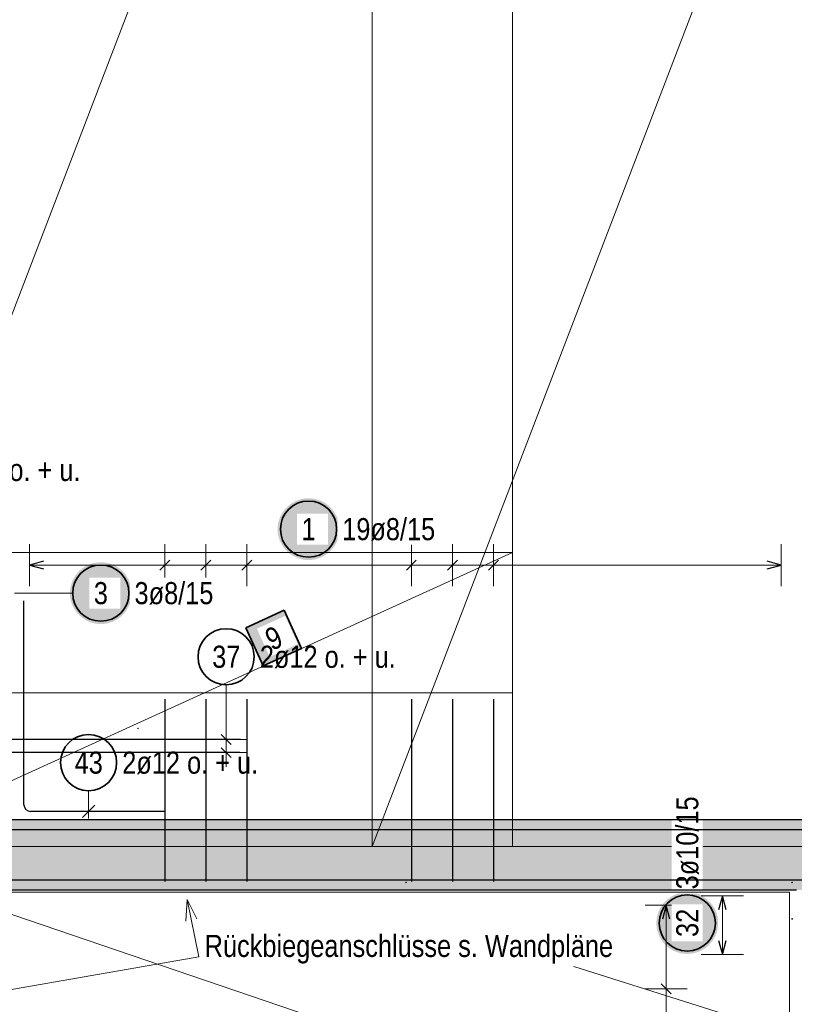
# Model space of a CAD drawing. Header units: millimetres. Extents: x -4 to 113, y -17 to 52.
# Tile 15 of 91: x 19.75 to 25.26, y 19.47 to 26.49. Entities that reach past the tile are written whole.
import ezdxf

# ---------------------------------------------------------------- set-up
doc = ezdxf.new("R2010")
doc.units = ezdxf.units.MM
for name, color, linetype, lineweight in [('Mattenbewehrung', 7, 'Continuous', 20), ('Schraffuren', 7, 'Continuous', 20), ('Stabstahl', 7, 'Continuous', 20)]:
    doc.layers.add(name, color=color, linetype=linetype, lineweight=lineweight)
doc.styles.add('Arial Narrow', font='ARIALN.TTF')

msp = doc.modelspace()

# ---------------------------------------------------------------- hatches: boundary and pattern name
at = {"lineweight": 25, "true_color": 0xffffff}
msp.add_hatch(color=7, dxfattribs=at).paths.add_polyline_path([(24.72, 20.049975), (24.719866, 20.057653), (24.719464, 20.065321), (24.718795, 20.072971), (24.717859, 20.080593), (24.716658, 20.088177), (24.715192, 20.095715), (24.713465, 20.103198), (24.711478, 20.110615), (24.709232, 20.117959), (24.706732, 20.125219), (24.70398, 20.132388), (24.70098, 20.139457), (24.697735, 20.146417), (24.694248, 20.153259), (24.690526, 20.159975), (24.686571, 20.166557), (24.682388, 20.172997), (24.677984, 20.179288), (24.673362, 20.18542), (24.66853, 20.191388), (24.663492, 20.197184), (24.658255, 20.2028), (24.652825, 20.20823), (24.647209, 20.213467), (24.641413, 20.218505), (24.635446, 20.223337), (24.629313, 20.227959), (24.623022, 20.232363), (24.616582, 20.236545), (24.61, 20.2405), (24.603284, 20.244223), (24.596442, 20.24771), (24.589482, 20.250955), (24.582413, 20.253955), (24.575244, 20.256707), (24.567984, 20.259207), (24.56064, 20.261452), (24.553223, 20.26344), (24.545741, 20.265167), (24.538203, 20.266633), (24.530618, 20.267834), (24.522996, 20.26877), (24.515346, 20.269439), (24.507678, 20.269841), (24.5, 20.269975), (24.492322, 20.269841), (24.484654, 20.269439), (24.477004, 20.26877), (24.469382, 20.267834), (24.461797, 20.266633), (24.454259, 20.265167), (24.446777, 20.26344), (24.43936, 20.261452), (24.432016, 20.259207), (24.424756, 20.256707), (24.417587, 20.253955), (24.410518, 20.250955), (24.403558, 20.24771), (24.396716, 20.244223), (24.39, 20.2405), (24.383418, 20.236545), (24.376978, 20.232363), (24.370687, 20.227959), (24.364554, 20.223337), (24.358587, 20.218505), (24.352791, 20.213467), (24.347175, 20.20823), (24.341745, 20.2028), (24.336508, 20.197184), (24.33147, 20.191388), (24.326638, 20.18542), (24.322016, 20.179288), (24.317612, 20.172997), (24.313429, 20.166557), (24.309474, 20.159975), (24.305752, 20.153259), (24.302265, 20.146417), (24.29902, 20.139457), (24.29602, 20.132388), (24.293268, 20.125219), (24.290768, 20.117959), (24.288522, 20.110615), (24.286535, 20.103198), (24.284808, 20.095715), (24.283342, 20.088177), (24.282141, 20.080593), (24.281205, 20.072971), (24.280536, 20.065321), (24.280134, 20.057653), (24.28, 20.049975), (24.280134, 20.042297), (24.280536, 20.034628), (24.281205, 20.026979), (24.282141, 20.019357), (24.283342, 20.011772), (24.284808, 20.004234), (24.286535, 19.996752), (24.288522, 19.989335), (24.290768, 19.981991), (24.293268, 19.97473), (24.29602, 19.967561), (24.29902, 19.960493), (24.302265, 19.953533), (24.305752, 19.946691), (24.309474, 19.939975), (24.313429, 19.933393), (24.317612, 19.926952), (24.322016, 19.920662), (24.326638, 19.914529), (24.33147, 19.908562), (24.336508, 19.902766), (24.341745, 19.89715), (24.347175, 19.89172), (24.352791, 19.886483), (24.358587, 19.881445), (24.364554, 19.876613), (24.370687, 19.871991), (24.376978, 19.867587), (24.383418, 19.863404), (24.39, 19.859449), (24.396716, 19.855726), (24.403558, 19.85224), (24.410518, 19.848995), (24.417587, 19.845994), (24.424756, 19.843243), (24.432016, 19.840742), (24.43936, 19.838497), (24.446777, 19.83651), (24.454259, 19.834782), (24.461797, 19.833317), (24.469382, 19.832116), (24.477004, 19.83118), (24.484654, 19.830511), (24.492322, 19.830109), (24.5, 19.829975), (24.507678, 19.830109), (24.515346, 19.830511), (24.522996, 19.83118), (24.530618, 19.832116), (24.538203, 19.833317), (24.545741, 19.834782), (24.553223, 19.83651), (24.56064, 19.838497), (24.567984, 19.840742), (24.575244, 19.843243), (24.582413, 19.845994), (24.589482, 19.848995), (24.596442, 19.85224), (24.603284, 19.855726), (24.61, 19.859449), (24.616582, 19.863404), (24.623022, 19.867587), (24.629313, 19.871991), (24.635446, 19.876613), (24.641413, 19.881445), (24.647209, 19.886483), (24.652825, 19.89172), (24.658255, 19.89715), (24.663492, 19.902766), (24.66853, 19.908562), (24.673362, 19.914529), (24.677984, 19.920662), (24.682388, 19.926952), (24.686571, 19.933393), (24.690526, 19.939975), (24.694248, 19.946691), (24.697735, 19.953533), (24.70098, 19.960493), (24.70398, 19.967561), (24.706732, 19.97473), (24.709232, 19.981991), (24.711478, 19.989335), (24.713465, 19.996752), (24.715192, 20.004234), (24.716658, 20.011772), (24.717859, 20.019357), (24.718795, 20.026979), (24.719464, 20.034628)])
at = {"layer": 'Mattenbewehrung', "lineweight": 35, "true_color": 0xffffff}
msp.add_hatch(color=7, dxfattribs=at).paths.add_polyline_path([(21.629006, 22.278441), (21.355999, 22.154073), (21.480367, 21.881066), (21.753373, 22.005434)])
at = {"layer": 'Schraffuren', "lineweight": 13, "true_color": 0xd7ffd7}
msp.add_hatch(color=254, dxfattribs=at).paths.add_polyline_path([(44.756532, 20.784677), (44.756532, 20.284677), (18.707245, 20.284677), (18.707245, 20.784677)])
at = {"layer": 'Stabstahl', "lineweight": 25, "true_color": 0xffffff}
for points in [[(22.02277, 22.855931), (22.022636, 22.863609), (22.022234, 22.871278), (22.021565, 22.878928), (22.020629, 22.886549), (22.019428, 22.894134), (22.017962, 22.901672), (22.016235, 22.909154), (22.014248, 22.916572), (22.012002, 22.923915), (22.009502, 22.931176), (22.00675, 22.938345), (22.00375, 22.945413), (22.000505, 22.952373), (21.997018, 22.959215), (21.993296, 22.965931), (21.989341, 22.972514), (21.985158, 22.978954), (21.980754, 22.985244), (21.976132, 22.991377), (21.9713, 22.997345), (21.966262, 23.00314), (21.961025, 23.008756), (21.955595, 23.014186), (21.949979, 23.019423), (21.944183, 23.024461), (21.938216, 23.029294), (21.932083, 23.033915), (21.925792, 23.03832), (21.919352, 23.042502), (21.91277, 23.046457), (21.906054, 23.05018), (21.899212, 23.053666), (21.892252, 23.056911), (21.885183, 23.059912), (21.878014, 23.062664), (21.870754, 23.065164), (21.86341, 23.067409), (21.855993, 23.069396), (21.848511, 23.071124), (21.840973, 23.072589), (21.833388, 23.07379), (21.825766, 23.074726), (21.818116, 23.075395), (21.810448, 23.075797), (21.80277, 23.075931), (21.795092, 23.075797), (21.787424, 23.075395), (21.779774, 23.074726), (21.772152, 23.07379), (21.764567, 23.072589), (21.757029, 23.071124), (21.749547, 23.069396), (21.74213, 23.067409), (21.734786, 23.065164), (21.727526, 23.062664), (21.720357, 23.059912), (21.713288, 23.056911), (21.706328, 23.053666), (21.699486, 23.05018), (21.69277, 23.046457), (21.686188, 23.042502), (21.679748, 23.03832), (21.673457, 23.033915), (21.667324, 23.029294), (21.661357, 23.024461), (21.655561, 23.019423), (21.649945, 23.014186), (21.644515, 23.008756), (21.639278, 23.00314), (21.63424, 22.997345), (21.629408, 22.991377), (21.624786, 22.985244), (21.620382, 22.978954), (21.616199, 22.972514), (21.612244, 22.965931), (21.608522, 22.959215), (21.605035, 22.952373), (21.60179, 22.945413), (21.59879, 22.938345), (21.596038, 22.931176), (21.593538, 22.923915), (21.591292, 22.916572), (21.589305, 22.909154), (21.587578, 22.901672), (21.586112, 22.894134), (21.584911, 22.886549), (21.583975, 22.878928), (21.583306, 22.871278), (21.582904, 22.863609), (21.58277, 22.855931), (21.582904, 22.848253), (21.583306, 22.840585), (21.583975, 22.832935), (21.584911, 22.825313), (21.586112, 22.817729), (21.587578, 22.810191), (21.589305, 22.802709), (21.591292, 22.795291), (21.593538, 22.787948), (21.596038, 22.780687), (21.59879, 22.773518), (21.60179, 22.766449), (21.605035, 22.75949), (21.608522, 22.752648), (21.612244, 22.745931), (21.616199, 22.739349), (21.620382, 22.732909), (21.624786, 22.726619), (21.629408, 22.720486), (21.63424, 22.714518), (21.639278, 22.708723), (21.644515, 22.703106), (21.649945, 22.697677), (21.655561, 22.692439), (21.661357, 22.687402), (21.667324, 22.682569), (21.673457, 22.677948), (21.679748, 22.673543), (21.686188, 22.669361), (21.69277, 22.665406), (21.699486, 22.661683), (21.706328, 22.658197), (21.713288, 22.654951), (21.720357, 22.651951), (21.727526, 22.649199), (21.734786, 22.646699), (21.74213, 22.644454), (21.749547, 22.642466), (21.757029, 22.640739), (21.764567, 22.639274), (21.772152, 22.638072), (21.779774, 22.637137), (21.787424, 22.636467), (21.795092, 22.636065), (21.80277, 22.635931), (21.810448, 22.636065), (21.818116, 22.636467), (21.825766, 22.637137), (21.833388, 22.638072), (21.840973, 22.639274), (21.848511, 22.640739), (21.855993, 22.642466), (21.86341, 22.644454), (21.870754, 22.646699), (21.878014, 22.649199), (21.885183, 22.651951), (21.892252, 22.654951), (21.899212, 22.658197), (21.906054, 22.661683), (21.91277, 22.665406), (21.919352, 22.669361), (21.925792, 22.673543), (21.932083, 22.677948), (21.938216, 22.682569), (21.944183, 22.687402), (21.949979, 22.692439), (21.955595, 22.697677), (21.961025, 22.703106), (21.966262, 22.708723), (21.9713, 22.714518), (21.976132, 22.720486), (21.980754, 22.726619), (21.985158, 22.732909), (21.989341, 22.739349), (21.993296, 22.745931), (21.997018, 22.752648), (22.000505, 22.75949), (22.00375, 22.766449), (22.00675, 22.773518), (22.009502, 22.780687), (22.012002, 22.787948), (22.014248, 22.795291), (22.016235, 22.802709), (22.017962, 22.810191), (22.019428, 22.817729), (22.020629, 22.825313), (22.021565, 22.832935), (22.022234, 22.840585)], [(20.543568, 22.4), (20.543434, 22.407678), (20.543032, 22.415346), (20.542363, 22.422996), (20.541427, 22.430618), (20.540226, 22.438203), (20.538761, 22.445741), (20.537033, 22.453223), (20.535046, 22.46064), (20.5328, 22.467984), (20.5303, 22.475244), (20.527549, 22.482413), (20.524548, 22.489482), (20.521303, 22.496442), (20.517817, 22.503284), (20.514094, 22.51), (20.510139, 22.516582), (20.505956, 22.523022), (20.501552, 22.529313), (20.49693, 22.535446), (20.492098, 22.541413), (20.48706, 22.547209), (20.481823, 22.552825), (20.476393, 22.558255), (20.470777, 22.563492), (20.464981, 22.56853), (20.459014, 22.573362), (20.452881, 22.577984), (20.44659, 22.582388), (20.44015, 22.586571), (20.433568, 22.590526), (20.426852, 22.594248), (20.42001, 22.597735), (20.41305, 22.60098), (20.405982, 22.60398), (20.398812, 22.606732), (20.391552, 22.609232), (20.384208, 22.611478), (20.376791, 22.613465), (20.369309, 22.615192), (20.361771, 22.616658), (20.354186, 22.617859), (20.346564, 22.618795), (20.338914, 22.619464), (20.331246, 22.619866), (20.323568, 22.62), (20.31589, 22.619866), (20.308222, 22.619464), (20.300572, 22.618795), (20.29295, 22.617859), (20.285365, 22.616658), (20.277827, 22.615192), (20.270345, 22.613465), (20.262928, 22.611478), (20.255584, 22.609232), (20.248324, 22.606732), (20.241155, 22.60398), (20.234086, 22.60098), (20.227126, 22.597735), (20.220284, 22.594248), (20.213568, 22.590526), (20.206986, 22.586571), (20.200546, 22.582388), (20.194255, 22.577984), (20.188123, 22.573362), (20.182155, 22.56853), (20.176359, 22.563492), (20.170743, 22.558255), (20.165313, 22.552825), (20.160076, 22.547209), (20.155038, 22.541413), (20.150206, 22.535446), (20.145584, 22.529313), (20.14118, 22.523022), (20.136997, 22.516582), (20.133042, 22.51), (20.12932, 22.503284), (20.125833, 22.496442), (20.122588, 22.489482), (20.119588, 22.482413), (20.116836, 22.475244), (20.114336, 22.467984), (20.11209, 22.46064), (20.110103, 22.453223), (20.108376, 22.445741), (20.10691, 22.438203), (20.105709, 22.430618), (20.104773, 22.422996), (20.104104, 22.415346), (20.103702, 22.407678), (20.103568, 22.4), (20.103702, 22.392322), (20.104104, 22.384654), (20.104773, 22.377004), (20.105709, 22.369382), (20.10691, 22.361797), (20.108376, 22.354259), (20.110103, 22.346777), (20.11209, 22.33936), (20.114336, 22.332016), (20.116836, 22.324756), (20.119588, 22.317587), (20.122588, 22.310518), (20.125833, 22.303558), (20.12932, 22.296716), (20.133042, 22.29), (20.136997, 22.283418), (20.14118, 22.276978), (20.145584, 22.270687), (20.150206, 22.264554), (20.155038, 22.258587), (20.160076, 22.252791), (20.165313, 22.247175), (20.170743, 22.241745), (20.176359, 22.236508), (20.182155, 22.23147), (20.188123, 22.226638), (20.194255, 22.222016), (20.200546, 22.217612), (20.206986, 22.213429), (20.213568, 22.209474), (20.220284, 22.205752), (20.227126, 22.202265), (20.234086, 22.19902), (20.241155, 22.19602), (20.248324, 22.193268), (20.255584, 22.190768), (20.262928, 22.188522), (20.270345, 22.186535), (20.277827, 22.184808), (20.285365, 22.183342), (20.29295, 22.182141), (20.300572, 22.181205), (20.308222, 22.180536), (20.31589, 22.180134), (20.323568, 22.18), (20.331246, 22.180134), (20.338914, 22.180536), (20.346564, 22.181205), (20.354186, 22.182141), (20.361771, 22.183342), (20.369309, 22.184808), (20.376791, 22.186535), (20.384208, 22.188522), (20.391552, 22.190768), (20.398812, 22.193268), (20.405982, 22.19602), (20.41305, 22.19902), (20.42001, 22.202265), (20.426852, 22.205752), (20.433568, 22.209474), (20.44015, 22.213429), (20.44659, 22.217612), (20.452881, 22.222016), (20.459014, 22.226638), (20.464981, 22.23147), (20.470777, 22.236508), (20.476393, 22.241745), (20.481823, 22.247175), (20.48706, 22.252791), (20.492098, 22.258587), (20.49693, 22.264554), (20.501552, 22.270687), (20.505956, 22.276978), (20.510139, 22.283418), (20.514094, 22.29), (20.517817, 22.296716), (20.521303, 22.303558), (20.524548, 22.310518), (20.527549, 22.317587), (20.5303, 22.324756), (20.5328, 22.332016), (20.535046, 22.33936), (20.537033, 22.346777), (20.538761, 22.354259), (20.540226, 22.361797), (20.541427, 22.369382), (20.542363, 22.377004), (20.543032, 22.384654)]]:
    msp.add_hatch(color=7, dxfattribs=at).paths.add_polyline_path(points)

# ---------------------------------------------------------------- linework, layer by layer
at = {"color": 5, "linetype": 'Continuous', "lineweight": 18, "ltscale": 0.5}
for p, q in [((24.9, 20.244677), (24.6, 20.244677)), ((24.75, 20.244677), (24.75, 19.824781)), ((24.6, 19.824781), (24.9, 19.824781))]:
    msp.add_line(p, q, dxfattribs=at)
at = {"color": 3, "linetype": 'Continuous', "lineweight": 25, "ltscale": 0.5}
for p, q in [((24.75, 20.244677), (24.723205, 20.144677)), ((24.776795, 20.144677), (24.75, 20.244677)), ((24.723205, 19.924781), (24.75, 19.824781)), ((24.75, 19.824781), (24.776795, 19.924781))]:
    msp.add_line(p, q, dxfattribs=at)
at = {"color": 2, "linetype": 'Continuous', "lineweight": 35, "ltscale": 0.5}
msp.add_circle((24.5, 20.049975), 0.2, dxfattribs=at)
at = {"layer": 'Mattenbewehrung', "color": 7, "linetype": 'Continuous', "lineweight": 18, "ltscale": 0.5}
for p, q in [((23.256532, 21.690203), (23.256532, 33.690194)), ((23.256531, 22.690195), (18.656535, 22.690195)), ((23.256531, 20.594674), (23.256531, 22.690195)), ((23.256531, 22.690195), (23.256531, 22.690195)), ((18.656536, 21.690203), (23.256532, 21.690203)), ((18.656535, 20.594674), (23.256531, 20.594674)), ((22.256532, 20.59468), (26.856529, 20.59468)), ((25.227345, 18.224679), (25.227345, 20.269152))]:
    msp.add_line(p, q, dxfattribs=at)
at = {"layer": 'Mattenbewehrung', "color": 2, "linetype": 'Continuous', "lineweight": 35, "ltscale": 0.5}
for p, q in [((21.629006, 22.278441), (21.355999, 22.154073)), ((21.753373, 22.005434), (21.629006, 22.278441)), ((21.355999, 22.154073), (21.480367, 21.881066)), ((21.480367, 21.881066), (21.753373, 22.005434))]:
    msp.add_line(p, q, dxfattribs=at)
at = {"layer": 'Schraffuren', "color": 3, "linetype": 'Continuous', "lineweight": 25, "ltscale": 0.5}
for p, q in [((19.77582, 20.892876), (19.77582, 22.344877)), ((21.317912, 21.35809), (17.817912, 21.35809)), ((21.251399, 21.322735), (21.180689, 21.393446)), ((21.312797, 21.263855), (17.812797, 21.263855)), ((21.251399, 21.2285), (21.180689, 21.29921)), ((20.77582, 20.844869), (19.82382, 20.844876)), ((20.192196, 20.800679), (20.280585, 20.889067))]:
    msp.add_line(p, q, dxfattribs=at)
at = {"layer": 'Schraffuren', "color": 5, "linetype": 'Continuous', "lineweight": 18, "ltscale": 0.5}
for p, q in [((21.216044, 21.746837), (21.216044, 21.45809)), ((21.216044, 21.45809), (21.216044, 21.163855)), ((21.366044, 21.35809), (21.066044, 21.35809)), ((21.366044, 21.263855), (21.066044, 21.263855)), ((20.236392, 20.992803), (20.23639, 20.794873))]:
    msp.add_line(p, q, dxfattribs=at)
at = {"layer": 'Schraffuren', "color": 5, "linetype": 'Continuous', "lineweight": 18}
for p, q in [((20.928599, 20.062951), (20.937948, 20.217961)), ((21.021438, 19.809365), (20.937948, 20.217961)), ((20.937948, 20.217961), (21.007356, 20.079044)), ((21.021438, 19.809365), (19.184654, 19.489319)), ((23.691939, 19.739657), (25.237693, 19.252763))]:
    msp.add_line(p, q, dxfattribs=at)
at = {"layer": 'Schraffuren', "color": 2, "linetype": 'Continuous', "lineweight": 35, "ltscale": 0.5}
for centre in [(21.216044, 21.946837), (20.236394, 21.192803)]:
    msp.add_circle(centre, 0.2, dxfattribs=at)
at = {"layer": 'Schraffuren', "color": 9, "linetype": 'Continuous', "lineweight": 0}
for centre in [(20.588265, 21.436583), (22.497346, 20.33915), (25.247346, 20.33915), (25.247346, 20.07915)]:
    msp.add_circle(centre, 0.00222, dxfattribs=at)
at = {"layer": 'Schraffuren', "color": 3, "linetype": 'Continuous', "lineweight": 25, "ltscale": 0.5}
msp.add_arc((19.82382, 20.892876), 0.048, 180, 269.9995412, dxfattribs=at)
at = {"layer": 'Stabstahl', "color": 5, "linetype": 'Continuous', "lineweight": 18, "ltscale": 0.5}
for p, q in [((19.815346, 22.75), (19.815346, 22.45)), ((20.778824, 22.45), (20.778824, 22.75)), ((21.071519, 22.45), (21.071519, 22.75)), ((21.364213, 22.45), (21.364213, 22.75)), ((22.534992, 22.45), (22.534992, 22.75)), ((22.827687, 22.45), (22.827687, 22.75)), ((23.120382, 22.45), (23.120382, 22.75)), ((25.169245, 22.45), (25.169245, 22.75)), ((25.169245, 22.6), (19.815346, 22.6)), ((20.123568, 22.4), (19.70782, 22.4)), ((24.5, 20.176664), (24.2, 20.176664)), ((24.35, 10.938196), (24.35, 20.176664)), ((24.2, 19.580634), (24.5, 19.580634))]:
    msp.add_line(p, q, dxfattribs=at)
at = {"layer": 'Stabstahl', "color": 3, "linetype": 'Continuous', "lineweight": 25, "ltscale": 0.5}
for p, q in [((19.915346, 22.626795), (19.815346, 22.6)), ((19.815346, 22.6), (19.915346, 22.573205)), ((20.743469, 22.564645), (20.814179, 22.635355)), ((21.036163, 22.564645), (21.106874, 22.635355)), ((21.328858, 22.564645), (21.399569, 22.635355)), ((22.499637, 22.564645), (22.570348, 22.635355)), ((22.792332, 22.564645), (22.863042, 22.635355)), ((23.085026, 22.564645), (23.155737, 22.635355)), ((25.169245, 22.6), (25.069245, 22.626795)), ((25.069245, 22.573205), (25.169245, 22.6)), ((20.778824, 21.644677), (20.778824, 20.344677)), ((21.071519, 21.644677), (21.071519, 20.344677)), ((21.364213, 21.644677), (21.364213, 20.344677)), ((22.534992, 21.644677), (22.534992, 20.344677)), ((22.827687, 21.644677), (22.827687, 20.344677)), ((23.120382, 21.644677), (23.120382, 20.344677)), ((24.35, 20.176664), (24.323205, 20.076664)), ((24.376795, 20.076664), (24.35, 20.176664)), ((24.314645, 19.615989), (24.385355, 19.545278))]:
    msp.add_line(p, q, dxfattribs=at)
at = {"layer": 'Stabstahl', "color": 2, "linetype": 'Continuous', "lineweight": 35, "ltscale": 0.5}
for centre in [(21.80277, 22.855931), (20.323568, 22.4)]:
    msp.add_circle(centre, 0.2, dxfattribs=at)

# ---------------------------------------------------------------- texts
at = {"layer": 'Schraffuren', "color": 2, "lineweight": 35, "style": 'Arial Narrow'}
msp.add_text('Rückbiegeanschlüsse s. Wandpläne', height=0.1575, dxfattribs=at).set_placement((21.063261, 19.808293))
at = {"layer": 'Schraffuren', "color": 2, "lineweight": 35, "char_height": 0.1575, "attachment_point": 1, "line_spacing_factor": 0.9, "style": 'Arial Narrow'}
for s, insert in [('2ø12 o. + u.', (19.210869, 23.356539)), ('37', (21.116819, 22.025587)), ('43', (20.137169, 21.271553)), ('2ø12 o. + u.', (20.476394, 21.271553))]:
    msp.add_mtext(s, dxfattribs=dict(at, insert=insert))

# ---------------------------------------------------------------- next in the draw order: texts
at = {"color": 2, "lineweight": 35, "insert": (24.42125, 19.95075), "char_height": 0.1575, "attachment_point": 1, "rotation": 90, "line_spacing_factor": 0.9, "style": 'Arial Narrow', "bg_fill": 3, "box_fill_scale": 1.2, "bg_fill_color": 256, "bg_fill_true_color": 13158600, "bg_fill_transparency": 0}
msp.add_mtext('32', dxfattribs=at)
at = {"layer": 'Stabstahl', "color": 2, "lineweight": 35, "char_height": 0.1575, "attachment_point": 1, "line_spacing_factor": 0.9, "style": 'Arial Narrow', "bg_fill": 3, "box_fill_scale": 1.2, "bg_fill_color": 256, "bg_fill_true_color": 13158600, "bg_fill_transparency": 0}
for s, insert in [('19ø8/15', (22.04277, 22.934681)), ('1', (21.753157, 22.934681)), ('3', (20.273956, 22.47875)), ('3ø8/15', (20.563568, 22.47875))]:
    msp.add_mtext(s, dxfattribs=dict(at, insert=insert))

# ---------------------------------------------------------------- next in the draw order: linework, layer by layer
at = {"layer": 'Mattenbewehrung', "color": 7, "linetype": 'Continuous', "lineweight": 18, "ltscale": 0.5}
for p, q in [((18.656536, 21.690203), (23.256532, 33.690194)), ((22.256532, 32.594671), (22.256532, 20.59468)), ((26.856529, 32.594671), (22.256532, 20.59468)), ((18.656535, 20.594674), (23.256531, 22.690195))]:
    msp.add_line(p, q, dxfattribs=at)

# ---------------------------------------------------------------- next in the draw order: texts
at = {"color": 2, "lineweight": 35, "insert": (24.42125, 20.289975), "char_height": 0.1575, "attachment_point": 1, "rotation": 90, "line_spacing_factor": 0.9, "style": 'Arial Narrow', "bg_fill": 3, "box_fill_scale": 1.2, "bg_fill_color": 256, "bg_fill_true_color": 13158600, "bg_fill_transparency": 0}
msp.add_mtext('3ø10/15', dxfattribs=at)
at = {"layer": 'Mattenbewehrung', "color": 2, "lineweight": 35, "insert": (21.476891, 22.13085), "char_height": 0.1575, "attachment_point": 1, "rotation": 24.4915587, "line_spacing_factor": 0.9, "style": 'Arial Narrow', "bg_fill": 3, "box_fill_scale": 1.2, "bg_fill_color": 256, "bg_fill_true_color": 13158600, "bg_fill_transparency": 0}
msp.add_mtext('9', dxfattribs=at)

# ---------------------------------------------------------------- next in the draw order: linework, layer by layer
at = {"color": 3, "linetype": 'Continuous', "lineweight": 25}
for p, q in [((44.756532, 20.784677), (18.707245, 20.784677)), ((25.277346, 20.284677), (19.207346, 20.284677))]:
    msp.add_line(p, q, dxfattribs=at)
at = {"layer": 'Mattenbewehrung', "color": 3, "linetype": 'Continuous', "lineweight": 25, "ltscale": 0.5}
for p, q in [((26.577346, 20.714084), (11.707317, 20.714084)), ((26.577346, 20.354877), (11.707317, 20.354877))]:
    msp.add_line(p, q, dxfattribs=at)
at = {"layer": 'Mattenbewehrung', "color": 7, "linetype": 'Continuous', "lineweight": 18, "ltscale": 0.5}
for p in [(25.227345, 20.269152), (25.227345, 18.224679)]:
    msp.add_line(p, (19.227138, 20.269152), dxfattribs=at)

# ---------------------------------------------------------------- next in the draw order: texts
at = {"layer": 'Schraffuren', "color": 2, "lineweight": 35, "insert": (21.456044, 22.025587), "char_height": 0.1575, "attachment_point": 1, "line_spacing_factor": 0.9, "style": 'Arial Narrow'}
msp.add_mtext('2ø12 o. + u.', dxfattribs=at)

doc.saveas('drawing.dxf')
